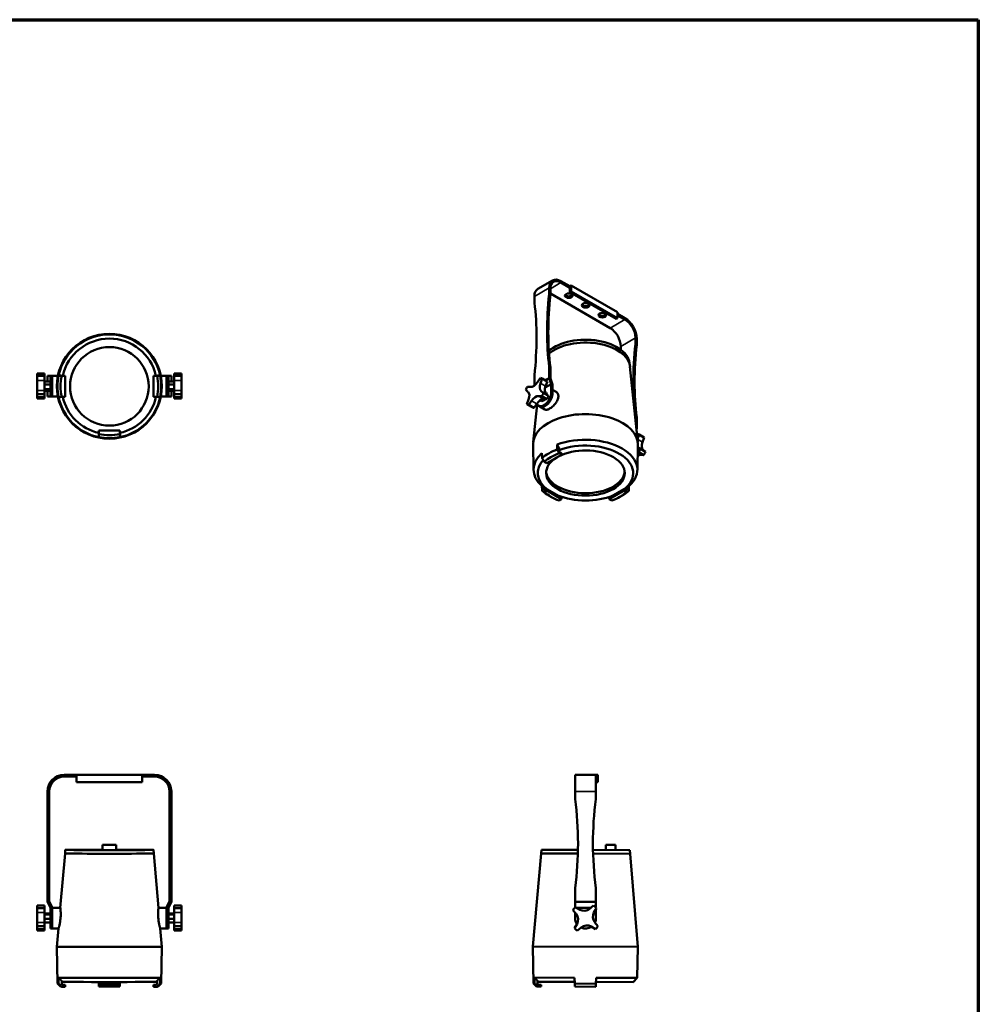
# Model space of a CAD drawing. Header units: millimetres. Extents: x 20 to 2980, y 20 to 2980.
# Tile 6 of 6: x 1371 to 2980, y 1327 to 2980. Entities that reach past the tile are written whole.
import ezdxf

# ---------------------------------------------------------------- set-up
doc = ezdxf.new("R2010")
doc.units = ezdxf.units.MM
for name, color, linetype, lineweight in [('Border (ISO)', 7, 'Continuous', 70), ('Visible (ISO)', 7, 'Continuous', 50), ('Visible Narrow (ISO)', 7, 'Continuous', 35)]:
    doc.layers.add(name, color=color, linetype=linetype, lineweight=lineweight)

# ---------------------------------------------------------------- blocks, each defined once
blk = doc.blocks.new('Borders Chauvet')
at = {"layer": 'Border (ISO)'}
for p, q in [((20, 2980), (2980, 2980)), ((2980, 2980), (2980, 20))]:
    blk.add_line(p, q, dxfattribs=at)

msp = doc.modelspace()

# ---------------------------------------------------------------- linework, layer by layer
at = {"layer": 'Visible (ISO)'}
for p, q in [((2265.4, 2542.4), (2240.6, 2528.1)), ((2259.6, 2529.6), (2259.6, 2520.3)), ((2294.2, 2532.4), (2279.4, 2541)), ((2294.2, 2530), (2279.4, 2538.6)), ((2294.2, 2532.4), (2296.4, 2533.7)), ((2294.2, 2532.4), (2294.2, 2530)), ((2294.2, 2530), (2294.2, 2522.6)), ((2296.4, 2533.7), (2296.4, 2523.9)), ((2296.4, 2533.7), (2374.1, 2488.8)), ((2234.8, 2515.3), (2234.8, 2506)), ((2261.7, 2519.1), (2261.7, 2528.4)), ((2362.1, 2462.2), (2261.7, 2520.2)), ((2296.4, 2523.9), (2294.2, 2522.6)), ((2294.2, 2522.6), (2372, 2477.7)), ((2374.1, 2479), (2296.4, 2523.9)), ((2374.1, 2488.8), (2374.1, 2479)), ((2386.9, 2479), (2374.1, 2486.3)), ((2386.9, 2476.5), (2374.1, 2483.9)), ((2372, 2477.7), (2374.1, 2479)), ((2379.8, 2426.2), (2379.8, 2431.6)), ((2404.5, 2436.6), (2404.5, 2445.9)), ((2406.7, 2435.4), (2406.7, 2444.7)), ((2259.6, 2397.3), (2259.6, 2378.5)), ((2261.7, 2396.1), (2259.6, 2397.3)), ((2395.3, 2400.7), (2395.4, 2396.7)), ((2395.3, 2397.6), (2408.6, 2270.1)), ((1400.4, 2385.8), (1400.4, 2381.9)), ((1412.4, 2385.8), (1400.4, 2385.8)), ((1400.4, 2374.5), (1400.4, 2381.9)), ((1400.4, 2381.9), (1412.4, 2381.9)), ((1412.4, 2381.9), (1412.4, 2385.8)), ((1412.4, 2381.9), (1412.4, 2374.5)), ((1417.4, 2382.4), (1422.4, 2382.4)), ((1417.4, 2372.7), (1417.4, 2382.4)), ((1422.4, 2347.4), (1422.4, 2382.4)), ((1422.4, 2382.4), (1425.4, 2382.4)), ((1425.4, 2382.4), (1425.4, 2347.4)), ((1425.4, 2382.4), (1425.4, 2347.4)), ((1435.1, 2382.4), (1425.4, 2382.4)), ((1441.4, 2382.2), (1441.4, 2382.4)), ((1442.4, 2382.1), (1441.4, 2382.2)), ((1447.4, 2382), (1441.4, 2382)), ((1447.4, 2382.1), (1442.4, 2382.1)), ((1447.4, 2382.1), (1447.4, 2382)), ((1447.4, 2347), (1447.4, 2382)), ((1600.4, 2382.1), (1595.4, 2382.1)), ((1595.4, 2382.1), (1595.4, 2382)), ((1601.5, 2382), (1595.4, 2382)), ((1595.4, 2382), (1595.4, 2347)), ((1601.4, 2382.2), (1600.4, 2382.1)), ((1601.4, 2382.4), (1601.4, 2382.2)), ((1617.4, 2382.4), (1607.7, 2382.4)), ((1617.4, 2347.4), (1617.4, 2382.4)), ((1617.4, 2382.4), (1620.4, 2382.4)), ((1617.4, 2347.4), (1617.4, 2382.4)), ((1620.4, 2382.4), (1625.4, 2382.4)), ((1620.4, 2382.4), (1620.4, 2347.4)), ((1625.4, 2382.4), (1625.4, 2372.7)), ((1642.4, 2385.8), (1630.4, 2385.8)), ((1630.4, 2385.8), (1630.4, 2381.9)), ((1630.4, 2381.9), (1642.4, 2381.9)), ((1630.4, 2374.5), (1630.4, 2381.9)), ((1642.4, 2381.9), (1642.4, 2385.8)), ((1642.4, 2381.9), (1642.4, 2374.5)), ((2234.8, 2383), (2234.8, 2365.8)), ((2261.7, 2377.9), (2261.7, 2396.1)), ((1400.4, 2357.8), (1400.4, 2374.5)), ((1412.4, 2374.5), (1412.4, 2357.8)), ((1412.4, 2372.7), (1422.4, 2372.7)), ((1412.4, 2367.6), (1422.4, 2367.6)), ((1630.4, 2372.7), (1620.4, 2372.7)), ((1630.4, 2367.6), (1620.4, 2367.6)), ((1630.4, 2357.8), (1630.4, 2374.5)), ((1642.4, 2374.5), (1642.4, 2357.8)), ((2228.4, 2363.5), (2223.2, 2363.8)), ((2244.8, 2378.5), (2240.2, 2371.5)), ((2245.2, 2369.6), (2248.1, 2377.2)), ((2247.7, 2377.5), (2256.2, 2372.6)), ((2256.6, 2372.4), (2248.1, 2377.2)), ((2252.8, 2374.6), (2259.6, 2378.5)), ((2263.1, 2368.3), (2253, 2362.5)), ((2256.6, 2372.4), (2253.7, 2364.7)), ((2259.6, 2378.5), (2263.1, 2368.3)), ((2261.7, 2377.9), (2265.2, 2367.7)), ((2263.1, 2354), (2263.1, 2368.3)), ((2265.2, 2352.8), (2265.2, 2367.7)), ((1400.4, 2351.2), (1400.4, 2357.8)), ((1400.4, 2351.2), (1400.4, 2346.6)), ((1412.4, 2351.2), (1400.4, 2351.2)), ((1412.4, 2359.7), (1422.4, 2359.7)), ((1412.4, 2357.8), (1412.4, 2351.2)), ((1412.4, 2357), (1422.4, 2357)), ((1412.4, 2346.6), (1412.4, 2351.2)), ((1417.4, 2347.4), (1417.4, 2357)), ((1422.4, 2347.4), (1417.4, 2347.4)), ((1425.4, 2347.4), (1422.4, 2347.4)), ((1435.1, 2347.4), (1425.4, 2347.4)), ((1617.4, 2347.4), (1607.8, 2347.4)), ((1620.4, 2347.4), (1617.4, 2347.4)), ((1630.4, 2359.7), (1620.4, 2359.7)), ((1630.4, 2357), (1620.4, 2357)), ((1625.4, 2347.4), (1620.4, 2347.4)), ((1625.4, 2357), (1625.4, 2347.4)), ((1630.4, 2351.2), (1630.4, 2357.8)), ((1642.4, 2351.2), (1630.4, 2351.2)), ((1630.4, 2351.2), (1630.4, 2346.6)), ((1642.4, 2357.8), (1642.4, 2351.2)), ((1642.4, 2346.6), (1642.4, 2351.2)), ((2220.4, 2358.4), (2224.1, 2355.2)), ((2242, 2348.2), (2247.3, 2347.9)), ((2250, 2353.3), (2246.3, 2356.5)), ((2247.3, 2347.9), (2255.7, 2343)), ((2258.5, 2348.4), (2250, 2353.3)), ((2252.8, 2354.9), (2254.4, 2354)), ((2254.4, 2354), (2255.6, 2350.9)), ((2254.8, 2351.6), (2258.5, 2348.4)), ((2271.6, 2355.1), (2265.2, 2358.7)), ((1400.4, 2343.9), (1400.4, 2346.6)), ((1400.4, 2346.6), (1412.4, 2346.6)), ((1412.4, 2343.9), (1400.4, 2343.9)), ((1412.4, 2346.6), (1412.4, 2343.9)), ((1441.4, 2347), (1447.4, 2347)), ((1441.4, 2346.7), (1441.4, 2346.9)), ((1441.4, 2346.9), (1442.4, 2346.9)), ((1442.4, 2346.9), (1447.4, 2346.9)), ((1447.4, 2346.9), (1447.4, 2347)), ((1595.4, 2346.9), (1595.4, 2347)), ((1595.4, 2347), (1601.5, 2347)), ((1595.4, 2346.9), (1600.4, 2346.9)), ((1600.4, 2346.9), (1601.4, 2346.9)), ((1601.4, 2346.9), (1601.4, 2346.7)), ((1630.4, 2346.6), (1642.4, 2346.6)), ((1630.4, 2343.9), (1630.4, 2346.6)), ((1642.4, 2343.9), (1630.4, 2343.9)), ((1642.4, 2346.6), (1642.4, 2343.9)), ((2225.2, 2342.2), (2222.3, 2334.5)), ((2222.7, 2334.2), (2231.2, 2329.3)), ((2225.6, 2333.2), (2230.2, 2340.2)), ((2234.1, 2328.3), (2225.6, 2333.2)), ((2239.7, 2334.1), (2232.7, 2270.6)), ((2238.7, 2335.3), (2234.1, 2328.3)), ((2242, 2331.7), (2244.1, 2330.5)), ((2244.5, 2341.3), (2247.1, 2339.8)), ((2252.7, 2341.9), (2247.1, 2339.8)), ((2250.1, 2343.3), (2252.7, 2341.9)), ((2255.7, 2343), (2250.5, 2343.3)), ((2253.3, 2343.1), (2252.7, 2341.9)), ((2252.5, 2325.6), (2244.1, 2330.5)), ((2404.5, 2308.9), (2404.5, 2313.6)), ((2406.7, 2312.4), (2404.5, 2313.6)), ((2406.7, 2293.6), (2406.7, 2312.4)), ((1503.8, 2284.5), (1503.6, 2284.5)), ((1503.8, 2290.5), (1503.9, 2290.5)), ((1503.8, 2290.5), (1503.8, 2285.5)), ((1539, 2290.5), (1503.8, 2290.5)), ((1503.8, 2285.5), (1503.8, 2284.5)), ((1503.9, 2290.5), (1503.9, 2284.5)), ((1538.9, 2290.5), (1503.9, 2290.5)), ((1538.9, 2284.5), (1538.9, 2290.5)), ((1539, 2290.5), (1538.9, 2290.5)), ((1539, 2285.5), (1539, 2290.5)), ((1539.1, 2284.5), (1539, 2285.5)), ((1539.3, 2284.5), (1539.1, 2284.5)), ((2406.2, 2292.8), (2406.7, 2293.6)), ((2407.5, 2284.7), (2407.1, 2284.2)), ((2408, 2275.9), (2410.8, 2283.4)), ((2418.8, 2278.7), (2410.3, 2283.6)), ((2410.8, 2283.4), (2419.2, 2278.5)), ((2233.4, 2224.2), (2232.6, 2266.8)), ((2407.7, 2223.8), (2408.7, 2266.4)), ((2419.2, 2278.5), (2416.3, 2270.8)), ((2255.8, 2235.5), (2280.5, 2249.7)), ((2280.5, 2249.7), (2276.3, 2252.2)), ((2276.4, 2255.5), (2276.6, 2260.3)), ((2277.1, 2254.3), (2276.4, 2255.5)), ((2280.6, 2252.2), (2277.1, 2254.3)), ((2280.6, 2252.2), (2280.5, 2249.7)), ((2408.4, 2254.1), (2409.9, 2254)), ((2412.7, 2259.4), (2408.9, 2262.6)), ((2409.9, 2254), (2418.4, 2249.1)), ((2421.1, 2254.5), (2412.7, 2259.4)), ((2418.4, 2249.1), (2413.1, 2249.4)), ((2417.4, 2257.7), (2421.1, 2254.5)), ((2251.5, 2238), (2255.8, 2235.5)), ((2251.5, 2190.4), (2251.3, 2195.3)), ((2252.2, 2190), (2251.5, 2190.4)), ((2252.2, 2190), (2251.5, 2190.4)), ((2255.8, 2189.6), (2251.5, 2187.1)), ((2255.7, 2192.1), (2252.2, 2190)), ((2255.7, 2192.1), (2255.8, 2189.6)), ((2280.6, 2177.7), (2255.7, 2192.1)), ((2280.5, 2175.3), (2255.8, 2189.6)), ((2385.3, 2191.8), (2360.4, 2177.5)), ((2385.2, 2189.3), (2360.4, 2175.1)), ((2385.3, 2191.8), (2385.2, 2189.3)), ((2389.5, 2186.9), (2385.2, 2189.3)), ((2388.8, 2189.8), (2385.3, 2191.8)), ((2389.6, 2190.2), (2388.8, 2189.8)), ((2389.6, 2190.2), (2388.8, 2189.8)), ((2389.7, 2195), (2389.6, 2190.2)), ((2263.2, 2178.8), (2259.7, 2180.8)), ((2276.3, 2172.8), (2280.5, 2175.3)), ((2276.6, 2180.5), (2276.5, 2180)), ((2280.6, 2177.7), (2280.5, 2175.3)), ((2360.4, 2177.5), (2360.4, 2175.1)), ((2360.4, 2175.1), (2364.7, 2172.7)), ((2364.5, 2179.9), (2364.5, 2180.3)), ((2377.6, 2178.5), (2381.1, 2180.5)), ((1466.4, 1712.3), (1445.4, 1712.3)), ((1466.4, 1709.3), (1445.4, 1709.3)), ((1466.4, 1712.3), (1466.4, 1700.3)), ((1466.4, 1712.3), (1576.4, 1712.3)), ((1576.4, 1712.3), (1576.4, 1700.3)), ((1597.4, 1712.3), (1576.4, 1712.3)), ((1597.4, 1709.3), (1576.4, 1709.3)), ((2338.1, 1712.3), (2303.1, 1712.3)), ((2303.1, 1712.3), (2303.1, 1684.3)), ((2338.1, 1712.3), (2341.1, 1712.3)), ((2338.1, 1684.3), (2338.1, 1712.3)), ((2341.1, 1712.3), (2341.1, 1700.3)), ((1576.4, 1700.3), (1466.4, 1700.3)), ((2341.1, 1700.3), (2338.1, 1700.3)), ((1417.4, 1684.3), (1417.4, 1673)), ((1417.4, 1671.6), (1417.4, 1673)), ((1417.4, 1671.6), (1417.4, 1522.3)), ((1420.4, 1673), (1420.4, 1684.3)), ((1420.4, 1673), (1420.4, 1671.6)), ((1420.4, 1671.6), (1420.4, 1522.3)), ((1622.4, 1673), (1622.4, 1684.3)), ((1622.4, 1671.6), (1622.4, 1673)), ((1622.4, 1671.6), (1622.4, 1522.3)), ((1625.4, 1673), (1625.4, 1684.3)), ((1625.4, 1673), (1625.4, 1671.6)), ((1625.4, 1671.6), (1625.4, 1522.3)), ((2303.1, 1684.3), (2303.1, 1673)), ((2338.1, 1684.3), (2338.1, 1673)), ((1509.9, 1594.6), (1509.9, 1586.1)), ((1509.9, 1594.6), (1509.9, 1594.6)), ((1532.9, 1594.6), (1509.9, 1594.6)), ((1509.9, 1594.6), (1532.9, 1594.6)), ((1532.9, 1594.6), (1532.9, 1586.1)), ((1532.9, 1594.6), (1532.9, 1594.6)), ((2370.9, 1594.6), (2354.9, 1594.6)), ((2354.9, 1586.2), (2354.9, 1594.6)), ((2370.9, 1594.6), (2370.9, 1586.1)), ((1447, 1580.2), (1439, 1489.3)), ((1447.1, 1586.3), (1447, 1580.2)), ((1532.9, 1586.1), (1509.9, 1586.1)), ((1595.7, 1586.3), (1595.9, 1580.2)), ((1595.9, 1580.2), (1603.8, 1489.3)), ((2246.4, 1580.5), (2232.3, 1424.1)), ((2246.6, 1586.5), (2246.4, 1580.5)), ((2307.8, 1580.3), (2246.4, 1580.5)), ((2308, 1586.3), (2246.6, 1586.5)), ((2395.2, 1586.1), (2333.2, 1586.2)), ((2395.4, 1580), (2333.3, 1580.2)), ((2395.2, 1586.1), (2395.4, 1580)), ((2395.4, 1580), (2408.5, 1423.5)), ((1417.4, 1522.3), (1417.4, 1499.3)), ((1420.4, 1522.3), (1417.4, 1522.3)), ((1420.4, 1500), (1420.4, 1522.3)), ((1622.4, 1500), (1622.4, 1522.3)), ((1625.4, 1522.3), (1622.4, 1522.3)), ((1625.4, 1499.3), (1625.4, 1522.3)), ((2303.1, 1522.3), (2303.1, 1499.3)), ((2338.1, 1522.3), (2338.1, 1499.3)), ((1400.4, 1492.8), (1400.4, 1488.8)), ((1412.4, 1492.8), (1400.4, 1492.8)), ((1400.4, 1481.5), (1400.4, 1488.8)), ((1412.4, 1488.8), (1400.4, 1488.8)), ((1412.4, 1488.8), (1412.4, 1492.8)), ((1412.4, 1488.8), (1412.4, 1481.5)), ((1417.4, 1499.3), (1422.4, 1489.3)), ((1420.4, 1500), (1425.4, 1490)), ((1422.4, 1471.8), (1422.4, 1489.3)), ((1425.4, 1471.8), (1425.4, 1490)), ((1439, 1489.3), (1425.4, 1489.3)), ((1617.4, 1489.3), (1603.8, 1489.3)), ((1622.4, 1500), (1617.4, 1490)), ((1617.4, 1471.8), (1617.4, 1490)), ((1620.4, 1489.3), (1625.4, 1499.3)), ((1620.4, 1471.8), (1620.4, 1489.3)), ((1630.4, 1492.8), (1642.4, 1492.8)), ((1630.4, 1492.8), (1630.4, 1488.8)), ((1630.4, 1488.8), (1642.4, 1488.8)), ((1630.4, 1481.5), (1630.4, 1488.8)), ((1642.4, 1488.8), (1642.4, 1492.8)), ((1642.4, 1488.8), (1642.4, 1481.5)), ((2303.1, 1499.3), (2338.1, 1499.3)), ((2303.1, 1489.6), (2303.1, 1499.3)), ((2310.9, 1486), (2303.5, 1490.1)), ((2329.9, 1489.3), (2304.9, 1489.3)), ((2334.2, 1492.8), (2327.6, 1487.4)), ((2334.8, 1481.5), (2338.9, 1488.8)), ((2338.1, 1499.3), (2338.1, 1489.6)), ((1400.4, 1464.7), (1400.4, 1481.5)), ((1412.4, 1481.5), (1412.4, 1464.7)), ((1412.4, 1479.3), (1422.4, 1479.3)), ((1412.4, 1477.9), (1422.4, 1477.9)), ((1422.4, 1454.3), (1422.4, 1471.8)), ((1425.4, 1471.8), (1425.4, 1454.3)), ((1425.4, 1471.8), (1425.4, 1454.3)), ((1617.4, 1454.3), (1617.4, 1471.8)), ((1617.4, 1454.3), (1617.4, 1471.8)), ((1630.4, 1479.3), (1620.4, 1479.3)), ((1630.4, 1477.9), (1620.4, 1477.9)), ((1620.4, 1471.8), (1620.4, 1454.3)), ((1630.4, 1464.7), (1630.4, 1481.5)), ((1642.4, 1481.5), (1642.4, 1464.7)), ((2299.6, 1485.4), (2304.9, 1478.8)), ((2303.1, 1471.8), (2303.1, 1481.1)), ((2338.1, 1471.8), (2338.1, 1487.4)), ((1400.4, 1458.2), (1400.4, 1464.7)), ((1400.4, 1458.2), (1400.4, 1453.5)), ((1412.4, 1458.2), (1400.4, 1458.2)), ((1412.4, 1470.4), (1422.4, 1470.4)), ((1412.4, 1464.7), (1412.4, 1458.2)), ((1412.4, 1464.3), (1422.4, 1464.3)), ((1412.4, 1453.5), (1412.4, 1458.2)), ((1630.4, 1470.4), (1620.4, 1470.4)), ((1630.4, 1464.3), (1620.4, 1464.3)), ((1630.4, 1458.2), (1630.4, 1464.7)), ((1642.4, 1458.2), (1630.4, 1458.2)), ((1630.4, 1458.2), (1630.4, 1453.5)), ((1642.4, 1464.7), (1642.4, 1458.2)), ((1642.4, 1453.5), (1642.4, 1458.2)), ((2306.4, 1462.1), (2302.3, 1454.7)), ((2307, 1450.8), (2313.5, 1456.1)), ((2330.2, 1457.6), (2337.6, 1453.5)), ((2341.5, 1458.2), (2336.2, 1464.7)), ((1400.4, 1450.8), (1400.4, 1453.5)), ((1400.4, 1453.5), (1412.4, 1453.5)), ((1412.4, 1450.8), (1400.4, 1450.8)), ((1412.4, 1453.5), (1412.4, 1450.8)), ((1422.4, 1454.3), (1425.4, 1454.3)), ((1436, 1454.3), (1425.4, 1454.3)), ((1436, 1454.3), (1433.3, 1423.8)), ((1617.4, 1454.3), (1606.9, 1454.3)), ((1606.9, 1454.3), (1609.5, 1423.8)), ((1620.4, 1454.3), (1617.4, 1454.3)), ((1630.4, 1453.5), (1642.4, 1453.5)), ((1630.4, 1450.8), (1630.4, 1453.5)), ((1642.4, 1450.8), (1630.4, 1450.8)), ((1642.4, 1453.5), (1642.4, 1450.8)), ((1434.4, 1361.8), (1433.3, 1423.8)), ((1608.4, 1361.8), (1609.5, 1423.8)), ((2408.5, 1423.5), (2232.3, 1424.1)), ((2233.2, 1362.1), (2232.3, 1424.1)), ((2407.4, 1371.4), (2408.5, 1423.5)), ((2235, 1372), (2302.2, 1371.7)), ((1439.5, 1356.8), (1434.4, 1361.8)), ((1441.4, 1360.7), (1441.4, 1366.5)), ((1441.4, 1360.8), (1442.4, 1359.8)), ((1442.4, 1359.7), (1441.4, 1360.7)), ((1447.4, 1356.7), (1441.4, 1356.7)), ((1442.4, 1359.8), (1442.4, 1359.7)), ((1442.4, 1359.8), (1447.4, 1359.8)), ((1447.4, 1359.7), (1442.4, 1359.7)), ((1447.4, 1359.8), (1447.4, 1359.7)), ((1447.4, 1359.7), (1447.4, 1356.7)), ((1503.8, 1361), (1503.7, 1364.5)), ((1539.1, 1361), (1503.8, 1361)), ((1503.8, 1360), (1503.8, 1361)), ((1503.8, 1360), (1503.9, 1357)), ((1503.8, 1360), (1503.8, 1360)), ((1539, 1360), (1503.8, 1360)), ((1539, 1360), (1503.8, 1360)), ((1538.9, 1357), (1503.9, 1357)), ((1539, 1360), (1538.9, 1357)), ((1539.1, 1361), (1539, 1360)), ((1539, 1360), (1539, 1360)), ((1539.2, 1364.5), (1539.1, 1361)), ((1595.4, 1359.8), (1600.4, 1359.8)), ((1595.4, 1359.7), (1595.4, 1359.8)), ((1600.4, 1359.7), (1595.4, 1359.7)), ((1595.4, 1359.7), (1595.4, 1356.7)), ((1601.5, 1356.7), (1595.4, 1356.7)), ((1600.4, 1359.8), (1601.4, 1360.8)), ((1601.4, 1360.7), (1600.4, 1359.7)), ((1600.4, 1359.7), (1600.4, 1359.8)), ((1601.4, 1366.5), (1601.4, 1360.7)), ((1603.3, 1356.8), (1608.4, 1361.8)), ((2233.2, 1362.1), (2235, 1362.1)), ((2238.3, 1357), (2233.2, 1362.1)), ((2238.3, 1357), (2240.2, 1357)), ((2240.2, 1361), (2240.2, 1366.8)), ((2302.5, 1364.8), (2240.2, 1365)), ((2241.2, 1360), (2240.2, 1361)), ((2246.2, 1357), (2240.2, 1357)), ((2246.2, 1360), (2241.2, 1360)), ((2246.2, 1360), (2246.2, 1357)), ((2302.5, 1361.8), (2302.2, 1371.7)), ((2302.6, 1360.8), (2302.4, 1364.8)), ((2302.7, 1356.8), (2302.5, 1361.8)), ((2337.9, 1361.7), (2302.5, 1361.8)), ((2302.6, 1360.8), (2302.6, 1360.8)), ((2302.6, 1359.8), (2302.6, 1360.8)), ((2302.6, 1359.8), (2302.6, 1359.8)), ((2302.6, 1359.8), (2302.6, 1359.8)), ((2302.6, 1359.8), (2302.7, 1356.8)), ((2337.7, 1356.7), (2302.7, 1356.8)), ((2302.7, 1356.8), (2302.7, 1356.8)), ((2302.7, 1356.8), (2302.7, 1356.8)), ((2337.9, 1361.7), (2337.7, 1356.7)), ((2337.8, 1359.7), (2337.7, 1356.7)), ((2337.7, 1356.7), (2337.7, 1356.7)), ((2337.7, 1356.7), (2337.7, 1356.7)), ((2337.9, 1360.7), (2337.8, 1359.7)), ((2337.8, 1359.7), (2337.8, 1359.7)), ((2337.8, 1359.7), (2337.8, 1359.7)), ((2338.3, 1371.6), (2337.9, 1361.7)), ((2338, 1364.7), (2337.9, 1360.7)), ((2337.9, 1360.7), (2337.9, 1360.7)), ((2400.4, 1364.5), (2338, 1364.7)), ((2338.3, 1371.6), (2407.4, 1371.4)), ((2400.4, 1364.5), (2407.4, 1371.4))]:
    msp.add_line(p, q, dxfattribs=at)
for centre, radius, start, end in [((1445.4, 1684.3), 28, 90, 180), ((1445.4, 1684.3), 25, 90, 180), ((1597.4, 1684.3), 28, 0, 90), ((1597.4, 1684.3), 25, 0, 90), ((2313.1, 1673), 10, 180, 187.5614), ((1743.1, 1597.3), 565, 352.3719, 7.5614), ((2898.1, 1597.3), 565, 172.4386, 187.6281), ((2328.1, 1673), 10, 352.4386, 0), ((2320.6, 1471.8), 25, 132.9791, 147.0209), ((2320.6, 1471.8), 25, 42.9791, 57.0209), ((2320.6, 1471.8), 17.5, 180, 214.7802), ((2293.3, 1469.4), 15, 330.9836, 39.0164), ((2318.2, 1499.1), 15, 240.9836, 309.0164), ((2347.9, 1474.2), 15, 150.9836, 219.0164), ((2320.6, 1471.8), 17.5, 335.2198, 0), ((2320.6, 1471.8), 25, 222.9791, 237.0209), ((2320.6, 1471.8), 17.5, 245.2198, 304.7802), ((2323, 1444.5), 15, 60.9836, 129.0164), ((2320.6, 1471.8), 25, 312.9791, 327.0209)]:
    msp.add_arc(centre, radius, start, end, dxfattribs=at)
for centre, major_axis, ratio, start_param, end_param in [((2279.4, 2518.2), (-14, 24.2), 0.57735, 5.497787, 7.068583), ((2279.4, 2518.2), (-12.5, 21.7), 0.57735, 5.497787, 7.068583), ((2254.6, 2503.9), (-14, 24.2), 0.57735, 0, 0.785398), ((2655.6, 2687.2), (-282.5, -489.3), 0.57735, 5.365815, 5.630923), ((2657.7, 2685.9), (-282.5, -489.3), 0.57735, 5.365815, 5.630923), ((2252.5, 2516.2), (-5, -8.66), 0.57735, 2.224223, 2.356194), ((2254.6, 2515), (5, 8.66), 0.57735, 5.365815, 5.497787), ((2292.5, 2519.2), (6.5, 0), 0.57735, 3.47404, 5.950738), ((2241.9, 2510.1), (5, 8.66), 0.57735, 2.356194, 2.488166), ((1838.9, 2215.6), (282.5, 489.3), 0.57735, 5.364651, 5.629759), ((2320.8, 2502.8), (6.5, 0), 0.57735, 3.47404, 5.950738), ((2349, 2486.5), (6.5, 0), 0.57735, 3.47404, 5.950738), ((2386.9, 2456.1), (-14, 24.2), 0.57735, 3.926991, 5.497787), ((2386.9, 2456.1), (12.5, -21.7), 0.57735, 0.785398, 2.356194), ((1521.4, 2364.5), (87.2, 0), 0.999995, 0.2085, 2.933384), ((2321, 2400.1), (74.3, -0.2), 0.575553, 0.017938, 2.556097), ((2362.1, 2441.8), (12.5, -21.7), 0.57735, 0.785398, 2.356194), ((1521.4, 2364.5), (-80.2, 0), 0.999995, 3.363082, 6.061949), ((2321, 2395.2), (74.5, -0.2), 0.575553, 0.061311, 2.545399), ((2800.5, 2603.5), (-282.5, -489.3), 0.57735, 5.365815, 5.630923), ((2802.6, 2602.3), (-282.5, -489.3), 0.57735, 5.365815, 5.630923), ((2397.5, 2432.6), (-5, -8.66), 0.57735, 2.224223, 2.356194), ((2399.6, 2431.3), (5, 8.66), 0.57735, 5.365815, 5.497787), ((1521.4, 2364.5), (-87, 0), 0.999995, 6.078617, 6.487753), ((1521.4, 2364.5), (-81.9, 0), 0.999995, 6.067897, 6.498473), ((1521.4, 2364.5), (81.9, 0), 0.999995, 6.067634, 6.498737), ((1521.4, 2364.5), (87, 0), 0.999995, 6.078326, 6.488044), ((1521.4, 2364.5), (66, 0), 0.999995, 3.141828, 6.283185), ((2235.2, 2355.9), (-12.5, -21.7), 0.57735, 4.677118, 4.922193), ((2233.5, 2377.2), (-7.5, -13), 0.57735, 0.278966, 1.466364), ((2254.5, 2369), (-7.5, -13), 0.57735, 4.991355, 6.178753), ((2235.2, 2355.9), (12.5, 21.7), 0.57735, 6.247914, 6.49299), ((2263, 2364.1), (-7.5, -13), 0.57735, 4.991355, 6.178753), ((2243.7, 2351), (12.5, 21.7), 0.57735, 6.247914, 6.283185), ((2215.9, 2342.8), (7.5, 13), 0.57735, 4.991355, 6.178753), ((2236.9, 2334.5), (7.5, 13), 0.57735, 0.278966, 1.466364), ((2250.7, 2346.9), (-8.7, -15.2), 0.57735, 5.808675, 8.63938), ((2252.9, 2345.7), (-8.7, -15.2), 0.57735, 0, 2.356194), ((2252.9, 2345.7), (-8.7, -15.2), 0.57735, 0, 2.356194), ((2235.2, 2355.9), (12.5, 21.7), 0.57735, 4.677118, 4.922193), ((2243.7, 2351), (-12.5, -21.7), 0.57735, 1.535525, 1.780601), ((1521.4, 2364.5), (-87.2, 0), 0.999995, 0.208208, 1.362588), ((1521.4, 2364.5), (-80.2, 0), 0.999995, 0.221633, 1.349362), ((1521.4, 2364.5), (80.2, 0), 0.999995, 4.933823, 6.061299), ((1521.4, 2364.5), (87.2, 0), 0.999995, 4.920597, 6.074686), ((2235.2, 2355.9), (-12.5, -21.7), 0.57735, 6.247914, 6.49299), ((2245.4, 2329.6), (7.5, 13), 0.57735, 0.278966, 1.466364), ((2243.7, 2351), (-12.5, -21.7), 0.57735, 0, 0.209804), ((2320.6, 2267.2), (-88.1, 0.2), 0.575553, 3.129307, 6.295471), ((1521.4, 2364.5), (81.9, 0), 0.999995, 4.497101, 4.927677), ((2397.8, 2262), (12.5, 21.7), 0.57735, 6.247914, 6.49299), ((1521.4, 2364.5), (87, 0), 0.999995, 4.507821, 4.916957), ((2320.5, 2224.6), (87.2, -0.2), 0.575553, 5.707836, 8.43272), ((2320.5, 2219), (80.2, -0.2), 0.575553, 5.657063, 8.437159), ((2425.6, 2270.2), (-7.5, -13), 0.57735, 4.991355, 6.178753), ((2406.3, 2257.1), (12.5, 21.7), 0.57735, 6.247914, 6.283185), ((2320.5, 2224.6), (-87.2, 0.2), 0.575553, 5.707545, 6.861924), ((2320.5, 2219), (66, -0.2), 0.575553, 2.385256, 8.613416), ((2320.5, 2216.5), (87, -0.2), 0.575553, 2.153175, 2.562312), ((2320.5, 2212.4), (81.9, -0.2), 0.575553, 2.142455, 2.573031), ((2408, 2235.8), (7.5, 13), 0.57735, 0.278966, 0.757211), ((2417.1, 2275.1), (-7.5, -13), 0.57735, 6.13887, 6.178753), ((2397.8, 2262), (12.5, 21.7), 0.57735, 4.677118, 4.922193), ((2406.3, 2257.1), (-12.5, -21.7), 0.57735, 1.535525, 1.780601), ((2320.5, 2219), (-80.2, 0.2), 0.575553, 5.794447, 6.912423), ((2320.5, 2223.1), (66, -0.2), 0.575553, 3.195438, 6.22934), ((2320.5, 2216.5), (87, -0.2), 0.575553, 3.723972, 3.939943), ((2320.5, 2212.4), (81.9, -0.2), 0.575553, 3.713252, 4.143828), ((2320.5, 2212.4), (-81.9, 0.2), 0.575553, 2.142192, 2.573295), ((2320.5, 2216.5), (-87, 0.2), 0.575553, 2.343243, 2.562602), ((2320.5, 2219), (-80.2, 0.2), 0.575553, 0.954724, 2.188808), ((1521.4, 1586.3), (-74.3, 0), 0.003108, 4.867761, 10.840202), ((1521.4, 1580.2), (-74.5, 0), 0.003108, 6.283106, 9.424857), ((1521.4, 1423.8), (-88.1, 0), 0.003108, 6.282915, 9.425049), ((1521.4, 1361.8), (-87, 0), 0.003108, 0.000054, 0.204568), ((1521.4, 1371.7), (87.2, 0), 0.003108, 3.349801, 6.074686), ((1521.4, 1356.8), (-81.9, 0), 0.003108, 0.003162, 0.215288), ((1521.4, 1364.8), (-80.2, 0), 0.003108, 0.062538, 3.079055), ((1521.4, 1356.8), (81.9, 0), 0.003108, 6.067634, 6.280023), ((1521.4, 1361.8), (87, 0), 0.003108, 6.078326, 6.283131)]:
    msp.add_ellipse(centre, major_axis=major_axis, ratio=ratio, start_param=start_param, end_param=end_param, dxfattribs=at)
for centre, major_axis, ratio in [((2292.5, 2516.7), (-6.5, 0), 0.57735), ((2320.8, 2500.4), (-6.5, 0), 0.57735), ((2349, 2484.1), (-6.5, 0), 0.57735), ((1521.4, 2364.7), (88.1, 0), 0.999995), ((1521.4, 2364.5), (66, 0), 0.999995)]:
    msp.add_ellipse(centre, major_axis=major_axis, ratio=ratio, dxfattribs=at)
for points, weights in [([(1436.1, 2382.6), (1438.9, 2382.5), (1441.4, 2382.4)], [1, 1.00067725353, 1.00036035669]), ([(1601.4, 2382.4), (1604, 2382.5), (1606.7, 2382.6)], [1.00036086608, 1.00067650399, 1]), ([(1441.4, 2346.7), (1438.9, 2346.6), (1436.1, 2346.5)], [1.00036035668, 1.00067725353, 1]), ([(1606.7, 2346.5), (1604, 2346.6), (1601.4, 2346.7)], [1, 1.00067650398, 1.00036086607]), ([(1503.4, 2279.3), (1503.5, 2282), (1503.6, 2284.5)], [1, 1.00067725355, 1.0003603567]), ([(1503.6, 2284.5), (1503.7, 2284.5), (1503.8, 2284.5)], [1.00406564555, 1.00408307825, 1.00409898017]), ([(1539.1, 2284.5), (1539.2, 2284.5), (1539.3, 2284.5)], [1.00409898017, 1.00408307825, 1.00406564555]), ([(1539.3, 2284.5), (1539.4, 2282), (1539.5, 2279.3)], [1.0003603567, 1.00067725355, 1]), ([(2273, 2266.7), (2274.8, 2263.4), (2276.6, 2260.3)], [1, 1.00067725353, 1.00036035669]), ([(2247.5, 2197.4), (2249.5, 2196.3), (2251.3, 2195.3)], [1, 1.00067725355, 1.0003603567]), ([(2251.3, 2195.3), (2253.5, 2193.5), (2255.6, 2191.9)], [1.00406564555, 1.00458280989, 1.00375275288]), ([(2385.5, 2191.7), (2387.6, 2193.3), (2389.7, 2195)], [1.00375477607, 1.00458896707, 1.00406608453]), ([(2389.7, 2195), (2391.6, 2196), (2393.6, 2197.1)], [1.00036086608, 1.00067650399, 1]), ([(2235, 1372), (2237.7, 1369.3), (2240.2, 1366.8)], [1, 1.00067725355, 1.0003603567]), ([(1436.1, 1371.6), (1438.9, 1369), (1441.4, 1366.5)], [1, 1.00067725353, 1.00036035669]), ([(1601.4, 1366.5), (1604, 1369), (1606.7, 1371.6)], [1.00036086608, 1.00067650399, 1])]:
    msp.add_rational_spline(points, weights, degree=2, dxfattribs=at)
for points in [[(1436.1, 2382.6), (1436.2, 2382.4), (1436.2, 2382.3), (1436.2, 2382.2)], [(1436.2, 2382.2), (1436.8, 2382.2), (1438, 2382.1), (1439.7, 2382.1), (1440.8, 2382), (1441.4, 2382)], [(1601.5, 2382), (1602, 2382), (1603.2, 2382.1), (1604.9, 2382.1), (1606, 2382.2), (1606.6, 2382.2)], [(1606.6, 2382.2), (1606.7, 2382.3), (1606.7, 2382.5), (1606.7, 2382.6)], [(1436.2, 2346.8), (1436.2, 2346.7), (1436.2, 2346.6), (1436.1, 2346.5)], [(1441.4, 2347), (1440.8, 2347), (1439.7, 2346.9), (1438, 2346.9), (1436.8, 2346.9), (1436.2, 2346.8)], [(1606.6, 2346.8), (1606, 2346.8), (1604.9, 2346.9), (1603.2, 2346.9), (1602, 2347), (1601.5, 2347)], [(1606.7, 2346.5), (1606.7, 2346.6), (1606.7, 2346.7), (1606.6, 2346.8)], [(1503.8, 2279.3), (1503.8, 2279.9), (1503.8, 2281.1), (1503.9, 2282.8), (1503.9, 2283.9), (1503.9, 2284.5)], [(1538.9, 2284.5), (1539, 2283.9), (1539, 2282.8), (1539, 2281.1), (1539.1, 2279.9), (1539.1, 2279.3)], [(1503.4, 2279.3), (1503.5, 2279.3), (1503.6, 2279.3), (1503.8, 2279.3)], [(1539.1, 2279.3), (1539.2, 2279.3), (1539.3, 2279.3), (1539.5, 2279.3)], [(2273, 2266.7), (2272.9, 2264), (2272.8, 2261.2), (2272.8, 2258.5)], [(2247.8, 2244.1), (2247.7, 2246.8), (2247.6, 2249.5), (2247.5, 2252.1)], [(2272.8, 2258.5), (2273.2, 2257.8), (2274, 2256.4), (2275.1, 2254.3), (2275.9, 2252.9), (2276.3, 2252.2)], [(2251.5, 2238), (2251.1, 2238.7), (2250.3, 2240), (2249, 2242.1), (2248.2, 2243.4), (2247.8, 2244.1)], [(2247.5, 2197.4), (2247.6, 2194.6), (2247.7, 2191.9), (2247.8, 2189.2)], [(2247.8, 2189.2), (2248.2, 2188.9), (2249, 2188.5), (2250.3, 2187.8), (2251.1, 2187.3), (2251.5, 2187.1)], [(2389.5, 2186.9), (2389.9, 2187.1), (2390.7, 2187.5), (2392, 2188.2), (2392.8, 2188.7), (2393.3, 2188.9)], [(2393.3, 2188.9), (2393.4, 2191.7), (2393.5, 2194.4), (2393.6, 2197.1)], [(2235, 1372), (2235, 1368.7), (2235, 1365.4), (2235, 1362.1)], [(1436.1, 1371.6), (1436.2, 1368.3), (1436.2, 1365), (1436.2, 1361.7)], [(1436.2, 1361.7), (1436.8, 1361.2), (1438, 1360), (1439.7, 1358.4), (1440.8, 1357.3), (1441.4, 1356.7)], [(1601.5, 1356.7), (1602, 1357.3), (1603.2, 1358.4), (1604.9, 1360), (1606, 1361.2), (1606.6, 1361.7)], [(1606.6, 1361.7), (1606.7, 1365), (1606.7, 1368.3), (1606.7, 1371.6)], [(2235, 1362.1), (2235.6, 1361.5), (2236.8, 1360.4), (2238.5, 1358.7), (2239.6, 1357.6), (2240.2, 1357)], [(2302.4, 1364.8), (2302.5, 1363.8), (2302.5, 1362.8), (2302.5, 1361.8)], [(2302.5, 1361.8), (2302.5, 1361.3), (2302.6, 1360.2), (2302.6, 1358.5), (2302.7, 1357.4), (2302.7, 1356.8)], [(2337.7, 1356.7), (2337.8, 1357.3), (2337.8, 1358.4), (2337.9, 1360), (2337.9, 1361.2), (2337.9, 1361.7)], [(2337.9, 1361.7), (2338, 1362.7), (2338, 1363.7), (2338, 1364.7)]]:
    msp.add_open_spline(points, degree=3, dxfattribs=at)
for points, knots in [([(2275.1, 2347.3), (2275.1, 2346.5), (2274.9, 2345.5), (2274.4, 2343.6), (2274.1, 2342.6), (2273.2, 2340.6), (2272.6, 2339.6), (2271.5, 2337.7), (2270.8, 2336.7), (2269.4, 2334.9), (2268.7, 2334.1), (2267.1, 2332.3), (2266.2, 2331.5), (2264.5, 2330), (2263.7, 2329.3), (2261.9, 2328), (2261.1, 2327.5), (2259.5, 2326.6), (2258.7, 2326.2), (2257.2, 2325.6), (2256.5, 2325.4), (2255.1, 2325.1), (2254.5, 2325.1), (2253.4, 2325.3), (2252.9, 2325.4), (2252.5, 2325.6)], [0, 0, 0, 0, 0.337202, 0.337202, 0.674404, 0.674404, 1.011606, 1.011606, 1.348808, 1.348808, 1.684734, 1.684734, 2.020661, 2.020661, 2.356587, 2.356587, 2.692514, 2.692514, 3.02844, 3.02844, 3.364367, 3.364367, 3.700294, 3.700294, 4.014648, 4.014648, 4.014648, 4.014648]), ([(2271.6, 2355.1), (2272.1, 2354.7), (2272.7, 2354.3), (2273.6, 2353.3), (2274, 2352.7), (2274.7, 2351.3), (2274.9, 2350.6), (2275.1, 2349), (2275.2, 2348.2), (2275.1, 2347.3)], [9.307014, 9.307014, 9.307014, 9.307014, 9.624039, 9.624039, 9.949649, 9.949649, 10.275259, 10.275259, 10.600868, 10.600868, 10.600868, 10.600868]), ([(1439, 1489.3), (1439, 1489.3), (1439, 1489.3), (1439, 1489.3), (1439.1, 1489.2), (1439.1, 1488.7), (1439.2, 1488.4), (1439.2, 1487.5), (1439.3, 1487), (1439.4, 1485.7), (1439.5, 1485), (1439.6, 1483.5), (1439.6, 1482.6), (1439.7, 1480.7), (1439.7, 1479.7), (1439.7, 1477.6), (1439.7, 1476.5), (1439.6, 1474.2), (1439.5, 1473.1), (1439.4, 1472.1)], [7.99072, 7.99072, 7.99072, 7.99072, 7.992948, 7.992948, 8.319318, 8.319318, 8.645689, 8.645689, 8.972059, 8.972059, 9.298429, 9.298429, 9.624039, 9.624039, 9.949649, 9.949649, 10.275259, 10.275259, 10.600868, 10.600868, 10.600868, 10.600868]), ([(1603.5, 1472.1), (1603.4, 1473.1), (1603.3, 1474.2), (1603.2, 1476.5), (1603.2, 1477.6), (1603.2, 1479.7), (1603.2, 1480.7), (1603.2, 1482.6), (1603.3, 1483.5), (1603.4, 1485), (1603.4, 1485.7), (1603.6, 1487), (1603.6, 1487.5), (1603.7, 1488.4), (1603.8, 1488.7), (1603.8, 1489.2), (1603.8, 1489.3), (1603.8, 1489.3), (1603.8, 1489.3), (1603.8, 1489.3)], [0, 0, 0, 0, 0.32561, 0.32561, 0.65122, 0.65122, 0.97683, 0.97683, 1.302439, 1.302439, 1.62881, 1.62881, 1.95518, 1.95518, 2.28155, 2.28155, 2.60792, 2.60792, 2.610149, 2.610149, 2.610149, 2.610149]), ([(1439.4, 1472.1), (1439.3, 1470.9), (1439.2, 1469.8), (1438.9, 1467.5), (1438.7, 1466.3), (1438.4, 1464.2), (1438.2, 1463.1), (1437.8, 1461.2), (1437.6, 1460.3), (1437.2, 1458.7), (1437, 1458), (1436.7, 1456.7), (1436.5, 1456.1), (1436.3, 1455.2), (1436.2, 1454.8), (1436, 1454.4), (1436, 1454.3), (1436, 1454.3)], [0, 0, 0, 0, 0.337202, 0.337202, 0.674404, 0.674404, 1.011606, 1.011606, 1.348808, 1.348808, 1.684734, 1.684734, 2.020661, 2.020661, 2.356587, 2.356587, 2.687078, 2.687078, 2.687078, 2.687078]), ([(1606.9, 1454.3), (1606.9, 1454.3), (1606.8, 1454.4), (1606.7, 1454.8), (1606.6, 1455.2), (1606.3, 1456.1), (1606.2, 1456.7), (1605.9, 1458), (1605.7, 1458.7), (1605.3, 1460.3), (1605.1, 1461.2), (1604.7, 1463.1), (1604.5, 1464.2), (1604.1, 1466.3), (1604, 1467.5), (1603.7, 1469.8), (1603.6, 1470.9), (1603.5, 1472.1)], [7.91379, 7.91379, 7.91379, 7.91379, 8.244281, 8.244281, 8.580208, 8.580208, 8.916134, 8.916134, 9.252061, 9.252061, 9.589263, 9.589263, 9.926465, 9.926465, 10.263666, 10.263666, 10.600868, 10.600868, 10.600868, 10.600868])]:
    msp.add_open_spline(points, degree=3, knots=knots, dxfattribs=at)
at = {"layer": 'Visible Narrow (ISO)'}
for p, q in [((2259.6, 2529.6), (2234.8, 2515.3)), ((2279.4, 2538.6), (2261.7, 2528.4)), ((2259.5, 2519.2), (2261.6, 2518)), ((2259.6, 2520.3), (2261.7, 2519.1)), ((2386.9, 2476.5), (2362.1, 2462.2)), ((2404.5, 2445.9), (2379.8, 2431.6)), ((2404.5, 2436.6), (2406.7, 2435.4)), ((2404.5, 2435.5), (2406.6, 2434.3)), ((1400.4, 2374.5), (1412.4, 2374.5)), ((1642.4, 2374.5), (1630.4, 2374.5)), ((2245.2, 2369.6), (2253.7, 2364.7)), ((1400.4, 2357.8), (1412.4, 2357.8)), ((1642.4, 2357.8), (1630.4, 2357.8)), ((2242, 2348.2), (2250.5, 2343.3)), ((2246.3, 2356.5), (2254.8, 2351.6)), ((2263.1, 2354), (2265.2, 2352.8)), ((2230.2, 2340.2), (2238.7, 2335.3)), ((2416.3, 2270.8), (2408, 2275.6)), ((2413.1, 2249.4), (2408.4, 2252.2)), ((2417.4, 2257.7), (2408.9, 2262.6)), ((1417.4, 1673), (1420.4, 1673)), ((1417.4, 1671.6), (1420.4, 1671.6)), ((1622.4, 1673), (1625.4, 1673)), ((1622.4, 1671.6), (1625.4, 1671.6)), ((2338.1, 1684.3), (2303.1, 1684.3)), ((1400.4, 1481.5), (1412.4, 1481.5)), ((1422.4, 1471.8), (1425.4, 1471.8)), ((1617.4, 1471.8), (1620.4, 1471.8)), ((1642.4, 1481.5), (1630.4, 1481.5)), ((1400.4, 1464.7), (1412.4, 1464.7)), ((1642.4, 1464.7), (1630.4, 1464.7))]:
    msp.add_line(p, q, dxfattribs=at)

# ---------------------------------------------------------------- block references
msp.add_blockref('Borders Chauvet', (0, 0))

doc.saveas('drawing.dxf')
